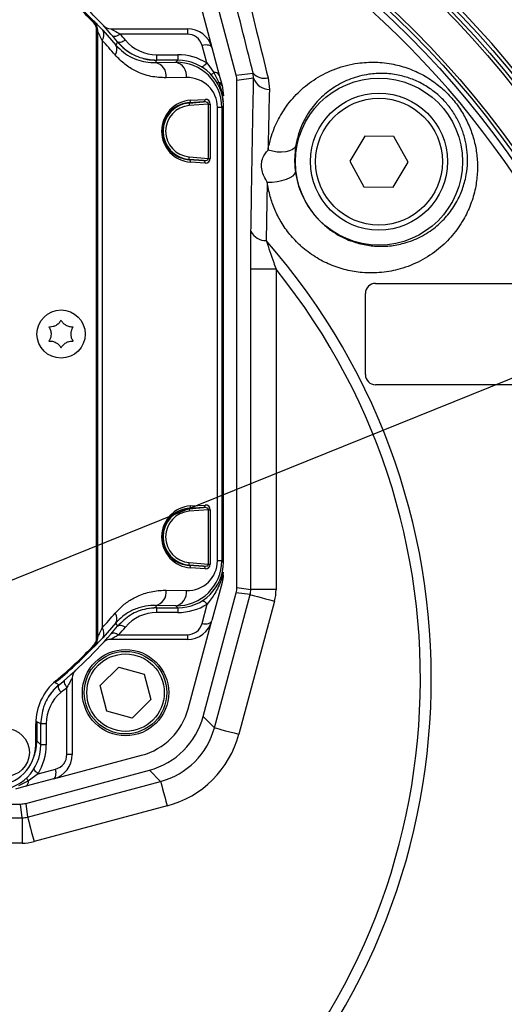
# Model space of a CAD drawing. Extents: x 0 to 8410, y 0 to 5940.
# Tile 104 of 161: x 4731 to 4827, y 2469 to 2663. Entities that reach past the tile are written whole.
import ezdxf

# ---------------------------------------------------------------- set-up
doc = ezdxf.new("R2010")
doc.units = 0
doc.header["$LTSCALE"] = 10
doc.layers.get('0').update_dxf_attribs({"linetype": 'CONTINUOUS'})
doc.styles.add('SLDTEXTSTYLE0', font='TXT', dxfattribs={"width": 0.605})
doc.dimstyles.new('SLDDIMSTYLE0', dxfattribs={"dimtxt": 50, "dimasz": 50, "dimexe": 0, "dimexo": 0.0625, "dimgap": 12.5, "dimtad": 0, "dimtih": 1, "dimtoh": 1, "dimdec": 0, "dimrnd": 1e-09, "dimzin": 12, "dimtxsty": 'SLDTEXTSTYLE0', "dimsah": 1, "dimcen": 0, "dimazin": 3, "dimtfac": 1, "dimtofl": 0, "dimtmove": 0, "dimatfit": 3, "dimtolj": 1, "dimtzin": 12})
doc.dimstyles.new('SLDDIMSTYLE1', dxfattribs={"dimtxt": 50, "dimasz": 50, "dimexe": 0, "dimexo": 0.0625, "dimgap": 12.5, "dimtad": 1, "dimdec": 1, "dimrnd": 1e-09, "dimzin": 12, "dimtxsty": 'SLDTEXTSTYLE0', "dimsah": 1, "dimcen": 0.09, "dimazin": 3, "dimtfac": 1, "dimtofl": 0, "dimtmove": 0, "dimatfit": 3, "dimtolj": 1, "dimtzin": 12})
doc.dimstyles.new('SLDDIMSTYLE2', dxfattribs={"dimtxt": 50, "dimasz": 50, "dimexe": 0, "dimexo": 0.0625, "dimgap": 12.5, "dimtad": 1, "dimdec": 0, "dimrnd": 1e-09, "dimzin": 12, "dimtxsty": 'SLDTEXTSTYLE0', "dimsah": 1, "dimcen": 0.09, "dimazin": 3, "dimtfac": 1, "dimtofl": 0, "dimtmove": 0, "dimatfit": 3, "dimtolj": 1, "dimtzin": 12})

# ---------------------------------------------------------------- blocks, each defined once
blk = doc.blocks.new('_D')
at = {"color": 7, "linetype": 'CONTINUOUS'}
for p, q in [((5541.69, 2880.46), (5679.6, 2936.17)), ((5679.6, 2936.17), (5868.77, 2936.17)), ((4681.63, 2533.02), (5541.69, 2880.46))]:
    blk.add_line(p, q, dxfattribs=at)
blk.add_solid([(5541.69, 2880.46), (5590.86, 2892.24), (5585.24, 2906.14)], dxfattribs=at)
at = {"color": 7, "linetype": 'CONTINUOUS', "insert": (5704.6, 3000.63), "char_height": 50, "attachment_point": 1, "style": 'SLDTEXTSTYLE0'}
blk.add_mtext('R928', dxfattribs=at)
blk = doc.blocks.new('_D_5')
at = {"color": 7, "linetype": 'CONTINUOUS'}
for p, q in [((7748.62, 2513.02), (7748.62, 776.49)), ((4261.63, 1476.98), (4261.63, 776.49)), ((4261.63, 791.49), (7748.62, 791.49))]:
    blk.add_line(p, q, dxfattribs=at)
for points in [[(4261.63, 791.49), (4311.63, 783.99), (4311.63, 798.99)], [(7748.62, 791.49), (7698.62, 798.99), (7698.62, 783.99)]]:
    blk.add_solid(points, dxfattribs=at)
at = {"color": 7, "linetype": 'CONTINUOUS', "insert": (5928.74, 855.94), "char_height": 50, "attachment_point": 1, "style": 'SLDTEXTSTYLE0'}
blk.add_mtext('3487', dxfattribs=at)
blk = doc.blocks.new('_D_9')
at = {"color": 7, "linetype": 'CONTINUOUS'}
for p, q in [((6136.63, 4639.08), (2746.63, 4639.08)), ((2761.63, 4639.08), (2761.63, 1533.02)), ((3861.91, 1533.02), (2746.63, 1533.02))]:
    blk.add_line(p, q, dxfattribs=at)
for points in [[(2761.63, 4639.08), (2754.13, 4589.08), (2769.13, 4589.08)], [(2761.63, 1533.02), (2769.13, 1583.02), (2754.13, 1583.02)]]:
    blk.add_solid(points, dxfattribs=at)
at = {"color": 7, "linetype": 'CONTINUOUS', "insert": (2697.18, 3009.66), "char_height": 50, "attachment_point": 1, "rotation": 90, "style": 'SLDTEXTSTYLE0'}
blk.add_mtext('3106', dxfattribs=at)

msp = doc.modelspace()

# ---------------------------------------------------------------- linework, layer by layer
at = {"color": 7, "linetype": 'CONTINUOUS'}
for p, q in [((4774.172427, 2652.053048), (4767.64107, 2676.428606)), ((4764.701011, 2674.89629), (4769.35518, 2657.526543)), ((4746.634068, 2541.021754), (4746.634068, 2661.021759)), ((4749.411853, 2661.232402), (4764.525594, 2661.232402)), ((4769.35518, 2657.526543), (4770.812573, 2652.087499)), ((4755.842181, 2655.373623), (4756.634059, 2655.191948)), ((4762.635412, 2655.021717), (4758.470835, 2655.021717)), ((4770.812573, 2652.087499), (4771.361472, 2650.039126)), ((4774.308683, 2551.025082), (4774.308683, 2651.018431)), ((4771.361472, 2650.039126), (4771.634044, 2647.968461)), ((4767.733755, 2646.806051), (4764.860751, 2646.626164)), ((4771.609785, 2646.808554), (4771.535816, 2647.347738)), ((4771.634044, 2646.414091), (4771.609785, 2646.808554)), ((4771.634044, 2556.020309), (4771.634044, 2646.023084)), ((4799.487712, 2640.064647), (4796.526017, 2635.10864)), ((4805.260541, 2639.977743), (4799.487712, 2640.064647)), ((4808.071735, 2634.934832), (4805.260541, 2639.977743)), ((4796.526017, 2635.10864), (4799.33721, 2630.065729)), ((4805.110039, 2629.978825), (4808.071735, 2634.934832)), ((4799.33721, 2630.065729), (4805.110039, 2629.978825)), ((4801.634075, 2611.021687), (4837.634029, 2611.021687)), ((4799.634041, 2593.021681), (4799.634041, 2609.021713)), ((4837.634029, 2591.021706), (4801.634075, 2591.021706)), ((4771.467926, 2553.36528), (4771.617236, 2553.556372)), ((4771.617236, 2553.556372), (4771.634044, 2554.074933)), ((4771.361472, 2552.004387), (4769.35518, 2544.51697)), ((4767.64107, 2525.614907), (4774.172427, 2549.990346)), ((4758.470835, 2547.021796), (4762.635412, 2547.021796)), ((4764.701011, 2527.147164), (4769.35518, 2544.51697)), ((4764.525594, 2540.811111), (4749.411853, 2540.811111)), ((4747.335823, 2531.693389), (4751.037421, 2535.34012)), ((4751.037421, 2535.34012), (4756.046327, 2533.957769)), ((4756.046327, 2533.957769), (4757.353636, 2528.928747)), ((4741.844745, 2533.243944), (4741.844745, 2518.130233)), ((4748.643132, 2526.664366), (4747.335823, 2531.693389)), ((4757.353636, 2528.928747), (4753.652038, 2525.282075)), ((4753.652038, 2525.282075), (4748.643132, 2526.664366)), ((4734.634044, 2520.021726), (4734.634044, 2524.184276)), ((4735.634061, 2520.020356), (4735.634061, 2524.184932)), ((4738.138827, 2513.300587), (4755.508604, 2517.954816)), ((4732.665392, 2508.48334), (4757.04092, 2515.014757)), ((4738.138827, 2513.300587), (4732.699843, 2511.843194)), ((4732.699843, 2511.843194), (4730.651381, 2511.294355)), ((4703.561338, 2508.347143), (4731.630745, 2508.347143))]:
    msp.add_line(p, q, dxfattribs=at)
at = {"color": 8, "linetype": 'CONTINUOUS'}
for p, q in [((4746.004613, 2662.779977), (4746.027472, 2662.788798)), ((4746.634068, 2660.703351), (4746.839704, 2660.703351)), ((4746.839704, 2660.703351), (4746.839704, 2541.340162)), ((4746.862324, 2541.330983), (4746.862324, 2660.712411)), ((4747.843148, 2660.94618), (4750.460835, 2657.989671)), ((4764.525594, 2660.163452), (4751.313867, 2660.163452)), ((4764.525594, 2661.232402), (4764.525594, 2660.163452)), ((4747.740569, 2658.933331), (4747.740569, 2543.110182)), ((4758.471551, 2656.090786), (4758.471551, 2655.021717)), ((4758.471551, 2656.090786), (4762.634041, 2656.090786)), ((4762.634041, 2656.090786), (4762.634041, 2655.021717)), ((4768.347623, 2654.49052), (4767.423334, 2657.939841)), ((4758.246036, 2654.542615), (4762.225809, 2654.612114)), ((4762.225809, 2654.612114), (4762.635412, 2655.021717)), ((4768.347623, 2654.49052), (4769.743445, 2652.585437)), ((4769.743445, 2652.585437), (4770.720722, 2650.646378)), ((4774.172427, 2652.053048), (4777.491393, 2652.490069)), ((4777.587058, 2651.450087), (4777.491393, 2652.490069)), ((4764.347138, 2651.61257), (4760.367366, 2651.543071)), ((4770.720722, 2650.646378), (4771.352472, 2648.732354)), ((4777.587058, 2651.450087), (4774.308683, 2651.018431)), ((4780.441644, 2651.532699), (4780.694368, 2649.233271)), ((4771.352472, 2648.732354), (4771.609785, 2646.808554)), ((4764.864804, 2646.576096), (4764.860751, 2646.626164)), ((4764.864804, 2646.576096), (4767.733755, 2646.806051)), ((4768.676402, 2646.379997), (4764.904739, 2646.077802)), ((4765.174391, 2647.124459), (4768.047394, 2647.304346)), ((4768.676402, 2646.379997), (4769.029917, 2646.379997)), ((4768.676402, 2635.66344), (4768.676402, 2646.379997)), ((4769.029917, 2646.379997), (4769.029917, 2635.66344)), ((4770.452799, 2556.323459), (4770.452799, 2645.720054)), ((4771.331014, 2645.720054), (4770.452799, 2645.720054)), ((4771.634044, 2646.023084), (4771.331014, 2645.720054)), ((4771.331014, 2645.720054), (4771.331014, 2556.323459)), ((4764.864804, 2635.46734), (4764.860751, 2635.417392)), ((4764.860751, 2635.417392), (4767.733755, 2635.237505)), ((4767.733755, 2635.237505), (4764.864804, 2635.46734)), ((4764.904739, 2635.965635), (4768.676402, 2635.66344)), ((4768.047394, 2634.739091), (4765.174391, 2634.918978)), ((4768.676402, 2635.66344), (4769.029917, 2635.66344)), ((4780.289712, 2630.983641), (4780.055763, 2619.449546)), ((4777.021112, 2550.667931), (4777.021112, 2613.788773)), ((4782.018067, 2613.788773), (4777.021112, 2613.788773)), ((4782.018067, 2613.788773), (4782.018067, 2550.667931)), ((4767.733755, 2566.806008), (4764.860751, 2566.626121)), ((4764.864804, 2566.576173), (4767.733755, 2566.806008)), ((4765.174391, 2567.124416), (4768.047394, 2567.304303)), ((4764.864804, 2566.576173), (4764.860751, 2566.626121)), ((4768.676402, 2566.380073), (4764.904739, 2566.077759)), ((4768.676402, 2566.380073), (4769.029917, 2566.380073)), ((4768.676402, 2555.663397), (4768.676402, 2566.380073)), ((4769.029917, 2566.380073), (4769.029917, 2555.663397)), ((4764.864804, 2555.467297), (4764.860751, 2555.417349)), ((4764.860751, 2555.417349), (4767.733755, 2555.237462)), ((4767.733755, 2555.237462), (4764.864804, 2555.467297)), ((4764.904739, 2555.965711), (4768.676402, 2555.663397)), ((4768.676402, 2555.663397), (4769.029917, 2555.663397)), ((4771.331014, 2556.323459), (4770.452799, 2556.323459)), ((4771.331014, 2556.323459), (4771.634044, 2556.020309)), ((4768.047394, 2554.739167), (4765.174391, 2554.919054)), ((4760.367366, 2550.500323), (4764.347138, 2550.430943)), ((4769.85574, 2523.400177), (4776.884915, 2549.633314)), ((4776.884915, 2549.633314), (4774.172427, 2549.990346)), ((4774.308683, 2551.025082), (4777.021112, 2550.667931)), ((4782.018067, 2550.667931), (4777.021112, 2550.667931)), ((4762.225809, 2547.431399), (4758.246036, 2547.500779)), ((4762.635412, 2547.021796), (4762.225809, 2547.431399)), ((4767.423334, 2543.938567), (4768.45354, 2547.783186)), ((4781.71158, 2548.340012), (4774.682464, 2522.106876)), ((4758.471551, 2547.021796), (4758.471551, 2546.117832)), ((4762.634041, 2546.117832), (4758.471551, 2546.117832)), ((4762.634041, 2547.021796), (4762.634041, 2546.117832)), ((4750.460835, 2544.053842), (4747.843148, 2541.097333)), ((4751.027914, 2541.715075), (4764.525594, 2541.715075)), ((4764.525594, 2541.715075), (4764.525594, 2540.811111)), ((4746.634068, 2541.340162), (4746.839704, 2541.340162)), ((4746.027472, 2539.254596), (4746.004613, 2539.263536)), ((4740.775706, 2518.130233), (4740.775706, 2531.3419)), ((4734.640421, 2524.558057), (4734.83971, 2524.558057)), ((4734.83971, 2524.558057), (4734.83971, 2520.814707)), ((4736.70307, 2524.184276), (4735.634061, 2524.184276)), ((4736.70307, 2524.184276), (4736.70307, 2520.021726)), ((4767.64107, 2525.614907), (4769.85574, 2523.400177)), ((4734.634044, 2520.814707), (4734.83971, 2520.814707)), ((4734.83971, 2520.814707), (4735.634061, 2520.020356)), ((4736.70307, 2520.021726), (4735.634061, 2520.021726)), ((4741.844745, 2518.130233), (4740.775706, 2518.130233)), ((4735.102834, 2514.308204), (4738.552155, 2515.232434)), ((4759.25562, 2512.800028), (4757.04092, 2515.014757)), ((4733.19778, 2512.912323), (4731.258692, 2511.935105)), ((4733.022513, 2505.770912), (4759.25562, 2512.800028)), ((4735.102834, 2514.308204), (4733.19778, 2512.912323)), ((4731.987866, 2505.634655), (4731.630745, 2508.347143)), ((4732.665392, 2508.48334), (4733.022513, 2505.770912)), ((4760.548921, 2507.973363), (4734.315815, 2500.944187)), ((4705.738308, 2505.634655), (4731.987866, 2505.634655)), ((4731.987866, 2505.634655), (4731.987866, 2500.6377)), ((4731.987866, 2500.6377), (4706.540408, 2500.6377))]:
    msp.add_line(p, q, dxfattribs=at)
at = {"color": 8, "linetype": 'CONTINUOUS', "flags": 128}
for points in [[(4751.313867, 2660.163452), (4751.064094, 2660.006334), (4750.82052, 2659.876158), (4750.589194, 2659.776379), (4750.375869, 2659.709265), (4750.185849, 2659.676482), (4750.023814, 2659.678985), (4749.893816, 2659.716656), (4749.799105, 2659.78842)], [(4752.324553, 2658.970763), (4752.070399, 2658.816625), (4751.822623, 2658.689668), (4751.587423, 2658.593108), (4751.37073, 2658.52945), (4751.177939, 2658.500125), (4751.013937, 2658.505966), (4750.882777, 2658.546855), (4750.787797, 2658.621718)], [(4769.35518, 2657.526543), (4769.28127, 2657.675793), (4769.146504, 2657.803108), (4768.955292, 2657.904555), (4768.713834, 2657.976558), (4768.430116, 2658.01685), (4768.113436, 2658.024241), (4767.774167, 2657.998254), (4767.423334, 2657.939841)], [(4758.470835, 2655.021717), (4758.32081, 2654.701878), (4758.246036, 2654.542615)], [(4768.347623, 2654.49052), (4768.18377, 2654.289176), (4768.023374, 2654.111673), (4767.869773, 2653.961708), (4767.726304, 2653.842499), (4767.595889, 2653.756549), (4767.481269, 2653.705646), (4767.384889, 2653.690864), (4767.320993, 2653.705766)], [(4764.864804, 2646.576096), (4764.865698, 2646.565129), (4764.868023, 2646.535684), (4764.871778, 2646.489193), (4764.876725, 2646.427085), (4764.882745, 2646.351983), (4764.8896, 2646.26651), (4764.896991, 2646.174003), (4764.904739, 2646.077802)], [(4785.898866, 2638.181974), (4785.681846, 2637.763669), (4785.267713, 2637.407829), (4784.67864, 2637.13329), (4783.945801, 2636.954595), (4783.108177, 2636.881282), (4782.210292, 2636.917402), (4781.299831, 2637.060811), (4780.425133, 2637.303879)], [(4764.864804, 2635.46734), (4764.865698, 2635.478427), (4764.868023, 2635.507752), (4764.871778, 2635.554363), (4764.876725, 2635.616352), (4764.882745, 2635.691454), (4764.8896, 2635.776927), (4764.896991, 2635.869552), (4764.904739, 2635.965635)], [(4780.289712, 2630.983641), (4781.235458, 2630.990435), (4782.219591, 2631.092717), (4783.181491, 2631.284286), (4784.06197, 2631.553103), (4784.80685, 2631.882836), (4785.370292, 2632.253219), (4785.717549, 2632.641246), (4785.827281, 2633.023192)], [(4764.864804, 2566.576173), (4764.865698, 2566.565086), (4764.868023, 2566.535761), (4764.871778, 2566.48915), (4764.876725, 2566.427161), (4764.882745, 2566.35194), (4764.8896, 2566.266586), (4764.896991, 2566.173961), (4764.904739, 2566.077759)], [(4764.864804, 2555.467297), (4764.865698, 2555.478384), (4764.868023, 2555.507709), (4764.871778, 2555.55432), (4764.876725, 2555.616309), (4764.882745, 2555.69153), (4764.8896, 2555.777003), (4764.896991, 2555.86951), (4764.904739, 2555.965711)], [(4776.884915, 2549.633314), (4777.005734, 2549.600889), (4777.299525, 2549.522211), (4777.755382, 2549.400021), (4778.356614, 2549.23897), (4779.081168, 2549.044778), (4779.902401, 2548.824717), (4780.790033, 2548.586895), (4781.71158, 2548.340012)], [(4758.246036, 2547.500779), (4758.32081, 2547.341635), (4758.470835, 2547.021796)], [(4767.410519, 2548.392941), (4767.480495, 2548.41571), (4767.583491, 2548.415114), (4767.702522, 2548.382689), (4767.835381, 2548.319032), (4767.979683, 2548.225214), (4768.132689, 2548.103144), (4768.291595, 2547.954847), (4768.45354, 2547.783186)], [(4750.788214, 2543.422272), (4750.614019, 2543.75868), (4750.460835, 2544.053842)], [(4750.787797, 2543.421795), (4750.892313, 2543.51144), (4751.029642, 2543.569614), (4751.196684, 2543.595125), (4751.389565, 2543.587376), (4751.603874, 2543.546368), (4751.834722, 2543.473293), (4752.076807, 2543.369581), (4752.324553, 2543.237736)], [(4767.423334, 2543.938567), (4767.769994, 2543.891002), (4768.105569, 2543.879797), (4768.419506, 2543.905308), (4768.701734, 2543.96682), (4768.943312, 2544.062187), (4769.13655, 2544.18843), (4769.27531, 2544.341733), (4769.35518, 2544.51697)], [(4749.51935, 2541.932036), (4749.623479, 2542.01739), (4749.759318, 2542.071153), (4749.923768, 2542.092134), (4750.113132, 2542.079856), (4750.323149, 2542.034675), (4750.54902, 2541.957428), (4750.78574, 2541.850139), (4751.027914, 2541.715075)], [(4746.839704, 2541.340162), (4746.857437, 2541.33301), (4746.862324, 2541.330983)], [(4745.856227, 2539.405872), (4745.896759, 2539.36701), (4745.941671, 2539.323975), (4745.975377, 2539.29155), (4745.996626, 2539.271166), (4746.004613, 2539.263536)], [(4738.340648, 2532.418718), (4738.372805, 2532.379796), (4738.412442, 2532.331814), (4738.442214, 2532.295813), (4738.46096, 2532.273104), (4738.468023, 2532.26458)], [(4738.468023, 2532.26458), (4738.796087, 2532.09417), (4739.233555, 2531.867613)], [(4739.583077, 2530.331244), (4739.428939, 2530.585398), (4739.302011, 2530.833175), (4739.205482, 2531.068374), (4739.141764, 2531.285037), (4739.112469, 2531.477858), (4739.11834, 2531.64189), (4739.159199, 2531.773021), (4739.234062, 2531.867971)], [(4740.775706, 2531.3419), (4740.618589, 2531.591703), (4740.488501, 2531.835248), (4740.388634, 2532.066573), (4740.321519, 2532.279898), (4740.288796, 2532.469978), (4740.291299, 2532.631983), (4740.32891, 2532.761981), (4740.400763, 2532.856693)], [(4735.634061, 2524.184932), (4735.231849, 2524.37364), (4734.83971, 2524.558057)], [(4769.85574, 2523.400177), (4769.976618, 2523.367812), (4770.27035, 2523.289074), (4770.726266, 2523.166944), (4771.327498, 2523.005833), (4772.052052, 2522.811701), (4772.873225, 2522.59164), (4773.760917, 2522.353818), (4774.682464, 2522.106876)], [(4735.102834, 2514.308204), (4734.90149, 2514.472057), (4734.723987, 2514.632394), (4734.574052, 2514.785995), (4734.454842, 2514.929523), (4734.368863, 2515.059938), (4734.317931, 2515.174558), (4734.303149, 2515.270938), (4734.318139, 2515.334775)], [(4738.138827, 2513.300587), (4738.288077, 2513.374497), (4738.415482, 2513.509263), (4738.516839, 2513.700535), (4738.588872, 2513.941933), (4738.629194, 2514.225652), (4738.636496, 2514.542331), (4738.610538, 2514.88166), (4738.552155, 2515.232434)], [(4759.25562, 2512.800028), (4759.287985, 2512.679209), (4759.366693, 2512.385418), (4759.488853, 2511.929561), (4759.649964, 2511.32827), (4759.844097, 2510.603775), (4760.064157, 2509.782543), (4760.302009, 2508.89491), (4760.548921, 2507.973363)], [(4733.022513, 2505.770912), (4733.054878, 2505.650033), (4733.133586, 2505.356302), (4733.255746, 2504.900386), (4733.416857, 2504.299154), (4733.61099, 2503.5746), (4733.83102, 2502.753426), (4734.068873, 2501.865734), (4734.315815, 2500.944187)]]:
    msp.add_lwpolyline(points, dxfattribs=at)
at = {"color": 7, "linetype": 'CONTINUOUS'}
for centre, radius in [((4681.634054, 2533.021738), 240), ((4681.634054, 2533.021738), 239.9), ((4681.634054, 2533.021738), 239.75), ((4681.634054, 2533.021738), 188.5), ((4681.634054, 2533.021738), 180), ((4802.298879, 2635.021738), 16.465079), ((4802.298879, 2635.021738), 13.5), ((4802.298879, 2635.021738), 12.5), ((4739.634054, 2601.021738), 4.75), ((4752.344732, 2530.31106), 8.5), ((4752.344732, 2530.31106), 8.135), ((4728.634054, 2518.521738), 4.75)]:
    msp.add_circle(centre, radius, dxfattribs=at)
at = {"color": 8, "linetype": 'CONTINUOUS'}
for centre, radius in [((4681.634054, 2533.021738), 238.265325), ((4681.634054, 2533.021738), 226.649285), ((4681.634054, 2533.021738), 222.784345), ((4681.634054, 2533.021738), 189.3), ((4681.634054, 2533.021738), 187.873855), ((4681.634054, 2533.021738), 180.626145), ((4681.634054, 2533.021738), 179.108271), ((4752.344732, 2530.31106), 7.635)]:
    msp.add_circle(centre, radius, dxfattribs=at)
at = {"color": 7, "linetype": 'CONTINUOUS'}
for centre, radius, start, end in [((4681.634054, 2533.021738), 927.584008, 316.727313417, 86.727313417), ((4681.634054, 2533.021738), 305.463529, 338, 63.81961603), ((4681.634054, 2533.021738), 221, 16.1773934, 103.8226066), ((4681.634054, 2533.021738), 190, 16.34299281, 103.65700719), ((4681.634054, 2601.021738), 90, 39.79141064, 50.20858936), ((4681.634054, 2601.021738), 89, 43.60281897, 50.2081805), ((4744.634054, 2661.021738), 2, 360, 43.60281897), ((4749.411864, 2663.232416), 2, 222.54764167, 270), ((4764.525578, 2656.232416), 5, 15, 90), ((4758.471545, 2665.021738), 10, 219.7918195, 236.77262429), ((4758.471545, 2665.021738), 10, 259.41178994, 269.99999999), ((4801.634054, 2609.021738), 2, 90, 180), ((4801.634054, 2593.021738), 2, 180, 270), ((4681.634054, 2533.021738), 221, 286.1773934, 13.8226066), ((4681.634054, 2533.021738), 190, 286.34299281, 13.65700719), ((4758.471545, 2537.021738), 10, 90.00000001, 100.58821006), ((4764.525578, 2545.81106), 5, 270, 345), ((4681.634054, 2601.021738), 90, 309.79141064, 320.20858936), ((4681.634054, 2601.021738), 89, 309.7918195, 316.39718103), ((4744.634054, 2541.021738), 2, 316.39718103, 0), ((4749.411864, 2538.81106), 2, 90, 137.45235833), ((4743.844732, 2533.243928), 2, 132.54764167, 180), ((4745.634054, 2524.184247), 11, 129.7918195, 180), ((4745.634054, 2524.184247), 10, 129.79181949, 146.77262459), ((4752.143954, 2530.511838), 13, 285, 345), ((4726.634054, 2520.021738), 8, 270, 360), ((4736.844732, 2518.130214), 5, 285, 360), ((4681.634054, 2533.021738), 221, 196.1773934, 283.8226066)]:
    msp.add_arc(centre, radius, start, end, dxfattribs=at)
at = {"color": 8, "linetype": 'CONTINUOUS'}
for centre, radius, start, end in [((4681.634054, 2533.021738), 177.661387, 118.77720396, 61.22279604), ((4681.634054, 2601.021738), 89.205642, 43.81347524, 50.42320753), ((4648.283828, 2764.50579), 141.058473, 313.76609702, 313.84961498), ((4743.861985, 2660.712093), 3.000339, 0.00606043, 43.80106934), ((4746.270061, 2660.01731), 1.826856, 323.60436931, 30.5608185), ((4681.634054, 2600.090757), 92, 39.7918195, 40.76540944), ((4764.525578, 2657.163397), 3, 15, 90), ((4406.373676, 2836.749943), 387.751477, 332.54720628, 332.65232245), ((4758.471545, 2664.090757), 8, 219.7918195, 270), ((4748.903584, 2657.178181), 1.756003, 321.16707126, 27.52419214), ((4762.634054, 2645.090757), 11, 58.70707113, 90), ((4757.669713, 2651.885137), 2.719253, 352.77337822, 77.76383855), ((4761.64931, 2651.954511), 2.719412, 352.77644535, 77.76077143), ((4768.749486, 2653.521782), 1.365539, 287.53592898, 316.7095696), ((4769.911709, 2651.549979), 1.04904, 30.82332801, 99.23000081), ((4779.750521, 2654.427383), 2.976045, 220.61471406, 283.42832428), ((4770.579858, 2651.051721), 0.429122, 231.8356688, 289.16331424), ((4770.457332, 2649.726785), 0.956571, 19.05783122, 74.01719968), ((4780.794865, 2652.660304), 3.428506, 200.67009675, 268.32028007), ((4771.393675, 2648.978546), 0.249616, 209.84983283, 260.49890568), ((4770.410772, 2647.951401), 1.223391, 0.79899054, 39.66895876), ((4765.30985, 2641.021738), 5.572199, 94.58122009, 265.41877991), ((4764.736845, 2647.052008), 0.443504, 286.22319979, 9.40205711), ((4767.609795, 2647.231929), 0.443551, 286.22866277, 9.39659413), ((4765.30985, 2641.021738), 5.072275, 94.58122009, 265.41877991), ((4764.736765, 2634.99148), 0.443591, 350.59307245, 73.76931385), ((4767.609633, 2634.811508), 0.443711, 350.60683837, 73.75554793), ((4779.99593, 2622.755538), 3.306534, 207.75892612, 271.03685231), ((4681.634054, 2533.021738), 130.983186, 138.71242582, 41.28757418), ((4681.634054, 2533.021738), 128.842014, 141.18051452, 38.81948548), ((4764.736787, 2567.052001), 0.443555, 286.22907404, 9.39618285), ((4767.609737, 2567.231922), 0.443602, 286.23453576, 9.39072113), ((4765.30985, 2561.021738), 5.572199, 94.58122009, 265.41877991), ((4765.30985, 2561.021738), 5.072275, 94.58122009, 265.41877991), ((4764.736787, 2554.991469), 0.443555, 350.60381715, 73.77092596), ((4767.609737, 2554.811548), 0.443602, 350.60927887, 73.76546424), ((4757.669494, 2550.158412), 2.719452, 282.23999387, 7.22278936), ((4761.64953, 2550.088846), 2.719213, 282.23539604, 7.22738719), ((4762.634054, 2557.117781), 11, 270, 301.94086143), ((4748.903841, 2544.865289), 1.755756, 332.4731949, 38.83624203), ((4758.471545, 2538.117781), 8, 90, 140.2081805), ((4764.525578, 2544.715017), 3, 270, 345), ((4746.270061, 2542.026203), 1.826856, 329.4391815, 36.39563069), ((4681.634054, 2602.117781), 92, 318.96258061, 320.2081805), ((4743.861423, 2541.331526), 3.000901, 316.20323972, 359.98963051), ((4681.634054, 2601.021738), 89.205642, 309.57679247, 316.18652476), ((4744.703073, 2524.184247), 8, 129.7918195, 180), ((4680.703073, 2601.021738), 92, 309.7918195, 310.76540944), ((4725.703073, 2520.021738), 11, 328.70707113, 0), ((4737.775713, 2518.130214), 3, 285, 360), ((4732.162145, 2512.744142), 1.049202, 300.82934658, 9.22398225), ((4734.134816, 2513.906914), 1.366472, 197.55139699, 226.70671583)]:
    msp.add_arc(centre, radius, start, end, dxfattribs=at)
for centre, major_axis, ratio, start_param, end_param in [((4685.242721, 2601.021738), (85.210059, 0), 0.9998476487, 0.7026102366, 0.7474038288), ((4762.223939, 2645.611623), (8.416563, 3.537182), 0.9834151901, 5.8913713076, 7.4618630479), ((4764.34526, 2645.611623), (5.643148, 2.395374), 0.9751955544, 5.8907146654, 7.4612064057), ((4765.556655, 2641.021738), (6.115598, 0), 0.9998476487, 1.6333413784, 4.6498439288), ((4767.676379, 2646.299896), (0.99864, 0.132881), 0.4942192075, 6.1776030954, 7.7309461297), ((4768.029933, 2646.299896), (0.707107, 0.766032), 0.9230769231, 5.4977871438, 7.0511301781), ((4767.676379, 2635.74358), (0.99864, -0.132881), 0.4942192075, 4.8354244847, 6.388767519), ((4768.029933, 2635.74358), (-0.707107, 0.766032), 0.9230769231, 2.3736477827, 3.926990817), ((4765.556655, 2561.021738), (6.115598, 0), 0.9998476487, 1.6333413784, 4.6498439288), ((4767.676379, 2566.299896), (0.99864, 0.132881), 0.4942192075, 6.1776030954, 7.7309461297), ((4768.029933, 2566.299896), (0.707107, 0.766032), 0.9230769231, 5.4977871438, 7.0511301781), ((4762.223939, 2556.431852), (8.416563, -3.537182), 0.9834151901, 5.1045075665, 6.6749993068), ((4764.34526, 2556.431852), (5.643148, -2.395374), 0.9751955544, 5.1051642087, 6.675655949), ((4767.676379, 2555.74358), (0.99864, -0.132881), 0.4942192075, 4.8354244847, 6.388767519), ((4768.029933, 2555.74358), (-0.707107, 0.766032), 0.9230769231, 2.3736477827, 3.926990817), ((4773.012579, 2550.669383), (3.974385, -0.523238), 0.997834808, 6.152365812, 6.4140048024), ((4773.012579, 2550.669383), (-8.928537, 1.175464), 0.9993802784, 3.0107731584, 3.2724121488), ((4685.242721, 2601.021738), (85.210059, 0), 0.9998476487, 5.5357814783, 5.5805750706), ((4755.355792, 2527.299999), (10.620965, -10.620965), 0.9986476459, 5.7599382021, 6.8064324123), ((4755.355792, 2527.299999), (-14.153628, 14.153628), 0.9991880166, 2.6183455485, 3.6648397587), ((4725.838477, 2520.817314), (6.365684, -6.365684), 0.9997292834, 0.4430517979, 0.7852458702), ((4731.986409, 2509.643213), (-0.523238, 3.974385), 0.997834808, 3.0107731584, 3.2724121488), ((4731.986409, 2509.643213), (-1.175464, 8.928537), 0.9993802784, 3.0107731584, 3.2724121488)]:
    msp.add_ellipse(centre, major_axis=major_axis, ratio=ratio, start_param=start_param, end_param=end_param, dxfattribs=at)
at = {"color": 7, "linetype": 'CONTINUOUS'}
for centre, major_axis, ratio, start_param, end_param in [((4762.632683, 2646.020367), (6.3659, 6.3659), 0.9996954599, 5.497939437, 7.0684311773), ((4770.306219, 2651.017794), (-3.968239, -0.522429), 0.9993802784, 3.0107731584, 3.2724121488), ((4762.632683, 2556.023109), (6.3659, -6.3659), 0.9996954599, 5.497939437, 7.0684311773), ((4770.306219, 2551.025682), (-3.968239, 0.522429), 0.9993802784, 3.0107731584, 3.2724121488), ((4753.146059, 2529.509733), (-10.615221, 10.615221), 0.9991880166, 2.6183455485, 3.6648397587), ((4726.632683, 2520.023109), (6.3659, -6.3659), 0.9996954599, 5.497939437, 7.0684311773), ((4731.63011, 2512.349572), (-0.522429, 3.968239), 0.9993802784, 3.0107731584, 3.2724121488)]:
    msp.add_ellipse(centre, major_axis=major_axis, ratio=ratio, start_param=start_param, end_param=end_param, dxfattribs=at)
at = {"color": 8, "linetype": 'CONTINUOUS'}
for points, knots in [([(4956.762316, 2421.914627), (4958.707083, 2426.956485), (4962.596645, 2437.040274), (4967.193301, 2451.974202), (4970.925405, 2466.526164), (4973.718201, 2480.200694), (4975.804968, 2493.51932), (4977.241135, 2506.339433), (4978.149081, 2519.610143), (4978.462676, 2533.314163), (4978.107898, 2547.526658), (4976.946184, 2563.469155), (4974.648165, 2581.077115), (4970.931563, 2599.860237), (4966.344406, 2617.153354), (4961.16135, 2632.957987), (4955.610468, 2647.272072), (4949.501909, 2660.914622), (4943.102542, 2673.518872), (4936.319575, 2685.451878), (4929.300297, 2696.605216), (4921.388056, 2708.025108), (4912.345676, 2719.829344), (4901.960516, 2731.979775), (4890.508485, 2743.985137), (4878.140401, 2755.563164), (4864.771279, 2766.694428), (4850.916714, 2776.909842), (4836.650479, 2786.209958), (4822.095346, 2794.551379), (4807.082001, 2802.136838), (4796.717862, 2806.468977), (4791.535797, 2808.635046)], [0, 0, 0, 0, 0.034682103, 0.0693647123, 0.1002302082, 0.1310956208, 0.1589212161, 0.1867466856, 0.2138824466, 0.2442868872, 0.2747088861, 0.3051134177, 0.3468648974, 0.3886162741, 0.4279427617, 0.4616426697, 0.4953427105, 0.5264526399, 0.5575626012, 0.5860505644, 0.6145386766, 0.6421322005, 0.6752107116, 0.7099502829, 0.7446899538, 0.781667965, 0.818645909, 0.856304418, 0.8921062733, 0.9279079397, 0.9639539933, 1, 1, 1, 1]), ([(4812.139215, 2806.64127), (4815.777635, 2804.853786), (4823.05447, 2801.278821), (4833.698428, 2795.360646), (4844.123687, 2789.042787), (4855.511239, 2781.487952), (4867.70859, 2772.535717), (4880.057538, 2762.389562), (4891.413617, 2752.029075), (4901.482381, 2741.904105), (4910.744813, 2731.683478), (4919.170975, 2721.524185), (4927.709669, 2710.269546), (4936.22575, 2697.850131), (4944.398334, 2684.462498), (4951.678588, 2671.038064), (4957.934378, 2658.02138), (4963.408495, 2645.110618), (4968.10364, 2632.492106), (4972.459798, 2618.985822), (4976.426223, 2604.326595), (4979.841397, 2588.365799), (4982.477262, 2571.629667), (4984.198105, 2554.415444), (4984.935654, 2536.666632), (4984.646977, 2519.949605), (4983.536412, 2504.316137), (4981.815579, 2489.899099), (4979.113017, 2473.798707), (4975.075956, 2456.121662), (4969.566802, 2437.351884), (4964.948779, 2425.303949), (4962.708833, 2419.460167)], [0, 0, 0, 0, 0.02657172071, 0.05314340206, 0.07980649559, 0.10646961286, 0.14270661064, 0.17894332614, 0.21119266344, 0.24344186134, 0.27251501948, 0.30158829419, 0.32994122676, 0.36510083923, 0.40026058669, 0.43271837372, 0.46517600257, 0.4948983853, 0.52462043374, 0.55340936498, 0.5879042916, 0.62413109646, 0.66035800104, 0.69891850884, 0.73747921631, 0.77674913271, 0.80845921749, 0.84018746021, 0.87189752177, 0.91544139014, 0.95898533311, 1, 1, 1, 1]), ([(4739.746275, 2785.474231), (4743.233839, 2784.628814), (4750.070374, 2782.971576), (4760.116513, 2779.976074), (4769.929016, 2776.650044), (4779.618195, 2772.914863), (4788.977547, 2768.868279), (4797.982127, 2764.549179), (4808.418232, 2759.051689), (4820.313884, 2752.016683), (4832.393507, 2743.844851), (4843.010242, 2735.7927), (4852.292903, 2728.043348), (4861.297554, 2719.781578), (4869.992672, 2711.012494), (4878.355968, 2701.730135), (4886.287806, 2692.026105), (4894.955461, 2680.304995), (4904.000017, 2666.356293), (4911.830983, 2652.175145), (4917.767444, 2639.762189), (4922.201801, 2629.34), (4926.191554, 2618.708798), (4929.626992, 2608.17324), (4932.533062, 2597.794354), (4934.953484, 2587.578642), (4936.959423, 2577.249814), (4938.655728, 2566.105323), (4939.928911, 2554.170394), (4940.66183, 2541.419283), (4940.763884, 2528.605609), (4940.155059, 2514.024166), (4938.492604, 2497.738914), (4935.779699, 2482.060815), (4932.661676, 2468.696888), (4929.564984, 2457.606218), (4925.580882, 2445.51498), (4920.605934, 2432.505402), (4914.85981, 2418.517021), (4905.318623, 2395.305558), (4867.893954, 2302.100924), (4832.135722, 2213.661317), (4802.004935, 2139.13988)], [0, 0, 0, 0, 0.0140185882, 0.0274800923, 0.0409414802, 0.0544904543, 0.0680394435, 0.080769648, 0.093499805, 0.1141151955, 0.1347304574, 0.1504440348, 0.1661576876, 0.1819574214, 0.1981725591, 0.2143877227, 0.2307543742, 0.247120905, 0.2713220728, 0.2956483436, 0.3103564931, 0.3250648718, 0.3398863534, 0.3547076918, 0.3683464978, 0.3819852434, 0.3957144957, 0.409443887, 0.4260168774, 0.4425898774, 0.459325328, 0.4760607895, 0.4995874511, 0.5232296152, 0.5381715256, 0.5531876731, 0.568203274, 0.5878936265, 0.6075906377, 0.6272881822, 0.6859436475, 1, 1, 1, 1]), ([(4793.548109, 2142.577221), (4823.534477, 2217.15171), (4863.243029, 2315.904749), (4905.66641, 2418.530972), (4918.322257, 2451.480927), (4922.836275, 2465.860733), (4926.428715, 2480.424088), (4929.102726, 2495.181908), (4930.813853, 2508.857633), (4931.780755, 2522.824909), (4931.957773, 2536.966374), (4931.318792, 2551.314625), (4929.87996, 2565.385692), (4927.679066, 2579.213791), (4924.76329, 2592.684393), (4921.049765, 2606.18356), (4916.537428, 2619.586424), (4911.195318, 2632.917759), (4904.692435, 2646.767935), (4896.870493, 2661.003667), (4887.697668, 2675.313786), (4877.627082, 2688.875785), (4866.779235, 2701.605716), (4855.813616, 2712.868119), (4844.934599, 2722.76729), (4834.179662, 2731.523374), (4822.866532, 2739.724665), (4810.927057, 2747.398161), (4798.470797, 2754.439398), (4785.66902, 2760.736131), (4772.651868, 2766.244501), (4759.468774, 2770.966813), (4745.980927, 2774.961202), (4732.252385, 2778.195651), (4718.301036, 2780.66227), (4703.427334, 2782.434178), (4687.659662, 2783.339746), (4670.917913, 2783.194842), (4654.054211, 2781.900082), (4637.155762, 2779.441443), (4621.479497, 2776.0583), (4607.026174, 2771.998751), (4593.782771, 2767.457961), (4580.760291, 2762.148022), (4568.023094, 2756.098952), (4555.586049, 2749.322509), (4542.70786, 2741.338977), (4529.563106, 2731.964771), (4516.417351, 2721.184611), (4504.106147, 2709.614492), (4492.709694, 2697.36993), (4482.094407, 2684.314361), (4472.337448, 2670.483872), (4463.495989, 2655.987946), (4455.704739, 2641.020328), (4449.016854, 2625.710386), (4443.797476, 2611.219475), (4439.809425, 2597.7026), (4436.856783, 2585.394952), (4434.561555, 2573.144813), (4432.919248, 2561.224791), (4431.834533, 2549.480678), (4431.27474, 2538.034713), (4431.244253, 2525.34308), (4431.914322, 2511.431873), (4433.508047, 2496.223591), (4435.990204, 2481.102975), (4438.897822, 2467.824317), (4442.149375, 2456.460586), (4445.174019, 2446.85453), (4447.66923, 2437.067359), (4449.441526, 2427.057306), (4450.515705, 2416.904184), (4450.857698, 2406.610373), (4450.445459, 2396.2753), (4449.395084, 2387.001861), (4447.641758, 2377.241024), (4445.132449, 2367.029955), (4441.586123, 2355.393715), (4437.640645, 2343.874694), (4433.523395, 2332.411009), (4427.262534, 2314.255258), (4422.546176, 2299.866657), (4419.093849, 2289.334347)], [0, 0, 0, 0, 0.1660044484, 0.2198264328, 0.2293573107, 0.2388868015, 0.2509342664, 0.2603116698, 0.2698483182, 0.2793849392, 0.2892131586, 0.2990415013, 0.3090324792, 0.3184098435, 0.3279466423, 0.337483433, 0.3473112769, 0.3571391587, 0.3671296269, 0.3788951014, 0.3906604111, 0.4022083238, 0.4137564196, 0.4251779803, 0.4346491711, 0.4441203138, 0.4538067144, 0.4634931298, 0.4734179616, 0.4833427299, 0.4929421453, 0.5025956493, 0.512249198, 0.5219798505, 0.5317105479, 0.5414948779, 0.5529003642, 0.5643057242, 0.5760483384, 0.5878047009, 0.5995474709, 0.6091444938, 0.6187956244, 0.6284469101, 0.6381749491, 0.6479030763, 0.6576841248, 0.6694522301, 0.6812206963, 0.6927700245, 0.7043195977, 0.7157429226, 0.7274965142, 0.7392500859, 0.7507851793, 0.7623202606, 0.7737298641, 0.7825722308, 0.7914148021, 0.7998588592, 0.8083031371, 0.8162569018, 0.8242105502, 0.8319628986, 0.8424611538, 0.852959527, 0.8635271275, 0.8740946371, 0.8810122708, 0.8879320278, 0.8948936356, 0.9018552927, 0.9089092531, 0.9159630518, 0.9231082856, 0.930253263, 0.9352191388, 0.9435822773, 0.9519516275, 0.9603363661, 0.9687274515, 0.9771088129, 1, 1, 1, 1]), ([(4777.491393, 2652.490069), (4776.33898, 2657.07256), (4774.031072, 2666.249805), (4771.837388, 2675.097072), (4770.739081, 2679.526617)], [0, 0, 0, 0, 0.4993319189, 1, 1, 1, 1]), ([(4773.890736, 2678.18432), (4774.585573, 2675.3367), (4775.994926, 2669.560813), (4778.17795, 2660.676214), (4779.686776, 2654.581761), (4780.441644, 2651.532699)], [0, 0, 0, 0, 0.3270239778, 0.6633093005, 1, 1, 1, 1]), ([(4746.004613, 2662.779977), (4746.035221, 2662.747087), (4746.294358, 2662.468627), (4746.717936, 2661.80471), (4746.797475, 2661.085298), (4746.839704, 2660.703351)], [0, 0, 0, 0, 0.0591122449, 0.5004678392, 1, 1, 1, 1]), ([(4747.843148, 2660.94618), (4747.490186, 2661.321727), (4746.852363, 2662.000361), (4746.183554, 2662.665504), (4746.07944, 2662.747747), (4746.027472, 2662.788798)], [0, 0, 0, 0, 0.38294162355, 0.69199821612, 1, 1, 1, 1]), ([(4746.862324, 2660.712411), (4746.860695, 2660.711777), (4746.853143, 2660.708841), (4746.845611, 2660.705764), (4746.839704, 2660.703351)], [0, 0, 0, 0, 0.215782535, 1, 1, 1, 1]), ([(4747.740569, 2658.933331), (4747.573193, 2659.289714), (4747.288206, 2659.896518), (4747.01368, 2660.443465), (4746.889504, 2660.677291), (4746.87233, 2660.699482), (4746.862324, 2660.712411)], [0, 0, 0, 0, 0.4307377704, 0.7334047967, 0.8446739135, 1, 1, 1, 1]), ([(4749.411853, 2661.232402), (4749.416869, 2661.229696), (4749.431412, 2661.221852), (4749.542217, 2661.161252), (4749.777345, 2661.032334), (4750.317148, 2660.734747), (4750.921733, 2660.388214), (4751.313867, 2660.163452)], [0, 0, 0, 0, 0.0777133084, 0.2253118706, 0.268530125, 0.5255677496, 1, 1, 1, 1]), ([(4760.367366, 2651.543071), (4759.358384, 2651.590957), (4757.310103, 2651.688169), (4754.570249, 2652.683229), (4752.166884, 2654.112407), (4750.909532, 2655.415702), (4750.271471, 2656.077077)], [0, 0, 0, 0, 0.2798807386, 0.5681711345, 0.7808624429, 1, 1, 1, 1]), ([(4750.460835, 2657.989671), (4750.945862, 2657.491096), (4751.930509, 2656.478946), (4753.618035, 2655.484686), (4755.417495, 2654.815557), (4756.984117, 2654.549636), (4757.931176, 2654.544367), (4758.246036, 2654.542615)], [0, 0, 0, 0, 0.2090792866, 0.4244494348, 0.652652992, 0.884520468, 1, 1, 1, 1]), ([(4780.425133, 2637.303879), (4780.596964, 2638.112673), (4781.020124, 2640.104449), (4782.214211, 2643.031962), (4784.098267, 2646.168545), (4786.621986, 2649.032884), (4789.871897, 2651.563537), (4793.705537, 2653.467372), (4797.710506, 2654.501847), (4801.584689, 2654.727394), (4804.978679, 2654.353013), (4808.168579, 2653.453269), (4811.083309, 2652.13707), (4813.705725, 2650.41157), (4815.960196, 2648.379399), (4817.827141, 2646.164688), (4819.348769, 2643.719526), (4820.516011, 2641.116627), (4821.295949, 2638.422637), (4821.723802, 2635.588253), (4821.748863, 2632.686711), (4821.338188, 2629.603051), (4820.436315, 2626.531005), (4818.93574, 2623.369376), (4816.837289, 2620.396528), (4814.014131, 2617.621693), (4810.574062, 2615.347454), (4806.76135, 2613.812319), (4802.864568, 2613.066646), (4799.26087, 2613.025493), (4795.833499, 2613.581467), (4792.692781, 2614.605336), (4789.690117, 2616.170308), (4787.7906, 2617.587537), (4786.138147, 2619.07742), (4784.695993, 2620.605227), (4782.989843, 2623.031193), (4781.710351, 2625.577187), (4780.763128, 2628.228873), (4780.452084, 2630.038809), (4780.289712, 2630.983641)], [0, 0, 0, 0, 0.0205641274, 0.0506422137, 0.0807336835, 0.116122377, 0.1515136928, 0.1899149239, 0.2282849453, 0.2571869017, 0.2860618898, 0.309938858, 0.3337954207, 0.3577461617, 0.3784012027, 0.3990528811, 0.4196964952, 0.4403486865, 0.4613296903, 0.4823230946, 0.5060774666, 0.5298460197, 0.5580589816, 0.5862869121, 0.6198341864, 0.653390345, 0.6911600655, 0.7289153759, 0.7605379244, 0.7921324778, 0.8176322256, 0.8431076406, 0.8679967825, 0.8928618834, 0.8943658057, 0.9160713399, 0.9377784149, 0.9578940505, 0.9780196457, 1, 1, 1, 1]), ([(4785.827281, 2633.023192), (4785.964369, 2632.25442), (4786.223301, 2630.802358), (4787.001494, 2628.634183), (4787.99771, 2626.667286), (4789.239308, 2624.854017), (4790.341936, 2623.608876), (4791.073985, 2622.911243), (4791.897308, 2622.165704), (4793.245675, 2621.123839), (4794.842615, 2620.22), (4796.664256, 2619.393835), (4798.723435, 2618.71664), (4801.562455, 2618.282102), (4804.443751, 2618.32953), (4807.505066, 2618.908572), (4810.580834, 2620.116795), (4813.386123, 2621.948786), (4815.714195, 2624.206935), (4817.435203, 2626.623168), (4818.68267, 2629.218514), (4819.427796, 2631.728364), (4819.776947, 2634.274886), (4819.761376, 2636.653173), (4819.41489, 2639.004388), (4818.777183, 2641.216555), (4817.814896, 2643.384095), (4816.561513, 2645.398722), (4815.010826, 2647.249403), (4813.140794, 2648.932295), (4810.965285, 2650.360881), (4808.557992, 2651.448885), (4805.931686, 2652.183087), (4803.129007, 2652.490996), (4799.958746, 2652.296467), (4796.6689, 2651.443044), (4793.552882, 2649.87869), (4790.896397, 2647.797253), (4788.85871, 2645.458785), (4787.330342, 2642.884391), (4786.371539, 2640.492877), (4786.034195, 2638.843595), (4785.898866, 2638.181974)], [0, 0, 0, 0, 0.0214500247, 0.0405149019, 0.0601048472, 0.0774672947, 0.0953342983, 0.1013820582, 0.1028139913, 0.1232600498, 0.1444165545, 0.1506702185, 0.1769949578, 0.2041710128, 0.2341962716, 0.2649130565, 0.3032434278, 0.3425447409, 0.3767808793, 0.4116721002, 0.4402131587, 0.4692567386, 0.4928558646, 0.5169019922, 0.537274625, 0.5581162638, 0.5777266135, 0.5979569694, 0.6174465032, 0.6376265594, 0.6608134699, 0.6839512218, 0.7078040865, 0.736525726, 0.7660328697, 0.8048384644, 0.8448077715, 0.8809092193, 0.9177564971, 0.9482298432, 0.9792320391, 1, 1, 1, 1]), ([(4777.069928, 2621.215512), (4777.14912, 2626.34391), (4777.307723, 2636.614977), (4777.49386, 2646.500472), (4777.587058, 2651.450087)], [0, 0, 0, 0, 0.4993052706, 1, 1, 1, 1]), ([(4780.694368, 2649.233271), (4780.626982, 2646.308648), (4780.535976, 2642.35888), (4780.447974, 2638.345527), (4780.425133, 2637.303879)], [0, 0, 0, 0, 0.7404544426, 1, 1, 1, 1]), ([(4764.860751, 2646.626164), (4764.635487, 2646.604145), (4763.987258, 2646.540783), (4762.917329, 2646.207001), (4761.676292, 2645.479364), (4760.603701, 2644.376505), (4759.878609, 2642.999024), (4759.556536, 2641.566404), (4759.595232, 2640.195402), (4759.978043, 2638.79798), (4760.82326, 2637.348534), (4762.07446, 2636.266833), (4763.495583, 2635.597794), (4764.400588, 2635.4782), (4764.860751, 2635.417392)], [0, 0, 0, 0, 0.0477041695, 0.1372750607, 0.2297155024, 0.3282454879, 0.4096230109, 0.4747322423, 0.5400434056, 0.6013827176, 0.6870418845, 0.808456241, 0.9026068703, 1, 1, 1, 1]), ([(4780.289712, 2630.983641), (4780.070146, 2631.346018), (4779.631917, 2632.069284), (4779.207778, 2633.317422), (4779.093388, 2634.621621), (4779.414489, 2636.03367), (4780.039083, 2636.818679), (4780.425133, 2637.303879)], [0, 0, 0, 0, 0.16580393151, 0.33092672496, 0.51603087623, 0.70086710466, 1, 1, 1, 1]), ([(4785.898866, 2638.181974), (4785.759196, 2636.983129), (4785.566067, 2635.325431), (4785.770652, 2633.522301), (4785.827281, 2633.023192)], [0, 0, 0, 0, 0.7231989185, 1, 1, 1, 1]), ([(4777.021112, 2613.788773), (4777.021599, 2614.364739), (4777.022903, 2615.906901), (4777.03521, 2618.434078), (4777.058262, 2620.280831), (4777.069928, 2621.215512)], [0, 0, 0, 0, 0.2274469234, 0.6089941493, 1, 1, 1, 1]), ([(4780.055763, 2619.449546), (4780.552481, 2618.014419), (4781.202404, 2616.136646), (4781.86247, 2614.236657), (4782.018067, 2613.788773)], [0, 0, 0, 0, 0.7642705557, 1, 1, 1, 1]), ([(4764.860751, 2566.626121), (4764.635486, 2566.604154), (4763.987244, 2566.54094), (4762.917342, 2566.206892), (4761.67629, 2565.479341), (4760.603699, 2564.376459), (4759.878632, 2562.999009), (4759.556521, 2561.566406), (4759.595229, 2560.1954), (4759.978021, 2558.79795), (4760.823319, 2557.348627), (4762.074431, 2556.266767), (4763.495586, 2555.597758), (4764.40059, 2555.47816), (4764.860751, 2555.417349)], [0, 0, 0, 0, 0.047703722, 0.1372758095, 0.2297162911, 0.328246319, 0.4096238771, 0.4747277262, 0.5400445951, 0.6013839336, 0.6870387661, 0.8084561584, 0.9026068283, 1, 1, 1, 1]), ([(4771.467926, 2553.36528), (4771.372344, 2553.071104), (4770.991281, 2551.898287), (4770.077522, 2549.874459), (4768.972013, 2548.450846), (4768.45354, 2547.783186)], [0, 0, 0, 0, 0.150949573, 0.6018038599, 1, 1, 1, 1]), ([(4750.271471, 2545.966317), (4750.796544, 2546.522267), (4751.86045, 2547.648737), (4753.904139, 2549.011412), (4756.342635, 2550.050156), (4758.608007, 2550.481239), (4759.960979, 2550.495915), (4760.367366, 2550.500323)], [0, 0, 0, 0, 0.1818458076, 0.3684569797, 0.624129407, 0.8871011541, 1, 1, 1, 1]), ([(4758.246036, 2547.500779), (4757.93271, 2547.499077), (4756.91228, 2547.493534), (4755.173629, 2547.17943), (4753.309544, 2546.406767), (4751.715085, 2545.365398), (4750.881618, 2544.49385), (4750.460835, 2544.053842)], [0, 0, 0, 0, 0.1149212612, 0.3742706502, 0.6387895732, 0.8176402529, 1, 1, 1, 1]), ([(4747.740569, 2543.110182), (4747.565759, 2542.738202), (4747.269947, 2542.108739), (4746.97534, 2541.52422), (4746.875709, 2541.342878), (4746.865673, 2541.333959), (4746.862324, 2541.330983)], [0, 0, 0, 0, 0.4500647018, 0.7615995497, 0.9204458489, 1, 1, 1, 1]), ([(4751.027914, 2541.715075), (4750.904948, 2541.644678), (4750.511014, 2541.419155), (4749.973689, 2541.119044), (4749.568039, 2540.896159), (4749.426507, 2540.818957), (4749.415741, 2540.813193), (4749.411853, 2540.811111)], [0, 0, 0, 0, 0.1707592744, 0.5470431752, 0.7859403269, 0.9226918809, 1, 1, 1, 1]), ([(4746.839704, 2541.340162), (4746.839022, 2541.295249), (4746.833248, 2540.914898), (4746.679231, 2540.142569), (4746.238562, 2539.568373), (4746.004613, 2539.263536)], [0, 0, 0, 0, 0.0590986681, 0.5004818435, 1, 1, 1, 1]), ([(4746.027472, 2539.254596), (4746.07037, 2539.287554), (4746.163103, 2539.358798), (4746.807683, 2539.996478), (4747.473614, 2540.704463), (4747.843148, 2541.097333)], [0, 0, 0, 0, 0.2770083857, 0.5988029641, 1, 1, 1, 1]), ([(4741.844745, 2533.243944), (4741.84201, 2533.238908), (4741.83408, 2533.224309), (4741.773685, 2533.113447), (4741.644571, 2532.878613), (4741.347186, 2532.338479), (4741.00054, 2531.733977), (4740.775706, 2531.3419)], [0, 0, 0, 0, 0.0777156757, 0.2253065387, 0.2685113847, 0.5255594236, 1, 1, 1, 1])]:
    msp.add_open_spline(points, degree=3, knots=knots, dxfattribs=at)
at = {"color": 7, "linetype": 'CONTINUOUS'}
for points, knots in [([(4750.788214, 2658.621241), (4751.24898, 2658.133155), (4752.478598, 2656.830629), (4755.105812, 2655.358177), (4757.349164, 2655.13387), (4758.470835, 2655.021717)], [0, 0, 0, 0, 0.2305603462, 0.6152816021, 1, 1, 1, 1]), ([(4739.634039, 2603.771736), (4739.516361, 2603.575274), (4739.279129, 2603.179218), (4738.702129, 2602.719821), (4738.070067, 2602.457274), (4737.586154, 2602.38578), (4737.324688, 2602.394396), (4737.252476, 2602.396776)], [0, 0, 0, 0, 0.2469113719, 0.497761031, 0.7104285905, 0.9200255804, 1, 1, 1, 1]), ([(4742.015632, 2602.396776), (4741.786628, 2602.40046), (4741.325003, 2602.407888), (4740.638722, 2602.677936), (4740.095151, 2603.093838), (4739.791446, 2603.477335), (4739.668099, 2603.708033), (4739.634039, 2603.771736)], [0, 0, 0, 0, 0.24692960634, 0.49776029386, 0.71041739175, 0.9200378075, 1, 1, 1, 1]), ([(4737.252476, 2602.396776), (4737.363788, 2602.196625), (4737.58818, 2601.793143), (4737.697382, 2601.063757), (4737.608968, 2600.385065), (4737.428764, 2599.930291), (4737.290629, 2599.708105), (4737.252476, 2599.646737)], [0, 0, 0, 0, 0.2469154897, 0.4977535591, 0.7104179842, 0.9200165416, 1, 1, 1, 1]), ([(4742.015632, 2599.646737), (4741.90432, 2599.846888), (4741.679928, 2600.25037), (4741.570726, 2600.979756), (4741.659139, 2601.658448), (4741.839344, 2602.113222), (4741.977479, 2602.335408), (4742.015632, 2602.396776)], [0, 0, 0, 0, 0.2469154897, 0.4977535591, 0.7104179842, 0.9200165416, 1, 1, 1, 1]), ([(4737.252476, 2599.646737), (4737.481477, 2599.643049), (4737.943096, 2599.635615), (4738.629441, 2599.365607), (4739.172871, 2598.94954), (4739.476699, 2598.566175), (4739.599992, 2598.335482), (4739.634039, 2598.271777)], [0, 0, 0, 0, 0.2469320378, 0.4977651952, 0.7104480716, 0.920041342, 1, 1, 1, 1]), ([(4739.634039, 2598.271777), (4739.751719, 2598.46825), (4739.988943, 2598.864307), (4740.566048, 2599.323526), (4741.198008, 2599.586277), (4741.681956, 2599.65773), (4741.94342, 2599.649116), (4742.015632, 2599.646737)], [0, 0, 0, 0, 0.2469175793, 0.4977438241, 0.7104274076, 0.9200252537, 1, 1, 1, 1]), ([(4770.573856, 2551.78385), (4770.755341, 2552.174664), (4771.017698, 2552.739633), (4771.361842, 2553.217863), (4771.467926, 2553.36528)], [0, 0, 0, 0, 0.6917454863, 1, 1, 1, 1]), ([(4771.617236, 2553.556372), (4771.557349, 2553.036182), (4771.496962, 2552.511641), (4771.362587, 2552.008559), (4771.361472, 2552.004387)], [0, 0, 0, 0, 0.9917074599, 1, 1, 1, 1]), ([(4758.470835, 2547.021796), (4757.80092, 2546.980062), (4756.013168, 2546.868691), (4753.200329, 2545.792566), (4751.592251, 2544.212368), (4750.788214, 2543.422272)], [0, 0, 0, 0, 0.2305612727, 0.6152814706, 1, 1, 1, 1]), ([(4739.233555, 2531.867613), (4738.745483, 2531.406834), (4737.442998, 2530.177184), (4735.970456, 2527.550007), (4735.746193, 2525.306628), (4735.634061, 2524.184932)], [0, 0, 0, 0, 0.2305592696, 0.6152773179, 1, 1, 1, 1])]:
    msp.add_open_spline(points, degree=3, knots=knots, dxfattribs=at)

# ---------------------------------------------------------------- dimensions: what is measured, and where the dimension line sits
dim = msp.add_linear_dim(base=(2761.634054, 1533.021738), p1=(6156.634054, 4639.083327), p2=(3881.910645, 1533.021738), angle=90, dimstyle='SLDDIMSTYLE2', dxfattribs=at)
dim.commit()
dim.dimension.update_dxf_attribs({"geometry": '_D_9', "text_midpoint": (2761.634054, 3086.052532), "dimtype": 160})
dim = msp.add_radius_dim(center=(4681.634054, 2533.021738), mpoint=(5541.690687, 2880.461918), dimstyle='SLDDIMSTYLE0', dxfattribs=at)
dim.commit()
dim.dimension.update_dxf_attribs({"geometry": '_D', "text_midpoint": (5786.684372, 2974.542115), "dimtype": 164})
dim = msp.add_linear_dim(base=(7748.623204, 791.487598), p1=(4261.634054, 1496.984796), p2=(7748.623204, 2533.021738), dimstyle='SLDDIMSTYLE1', dxfattribs=at)
dim.commit()
dim.dimension.update_dxf_attribs({"geometry": '_D_5', "text_midpoint": (6005.128629, 791.487598), "dimtype": 160})

doc.saveas('drawing.dxf')
